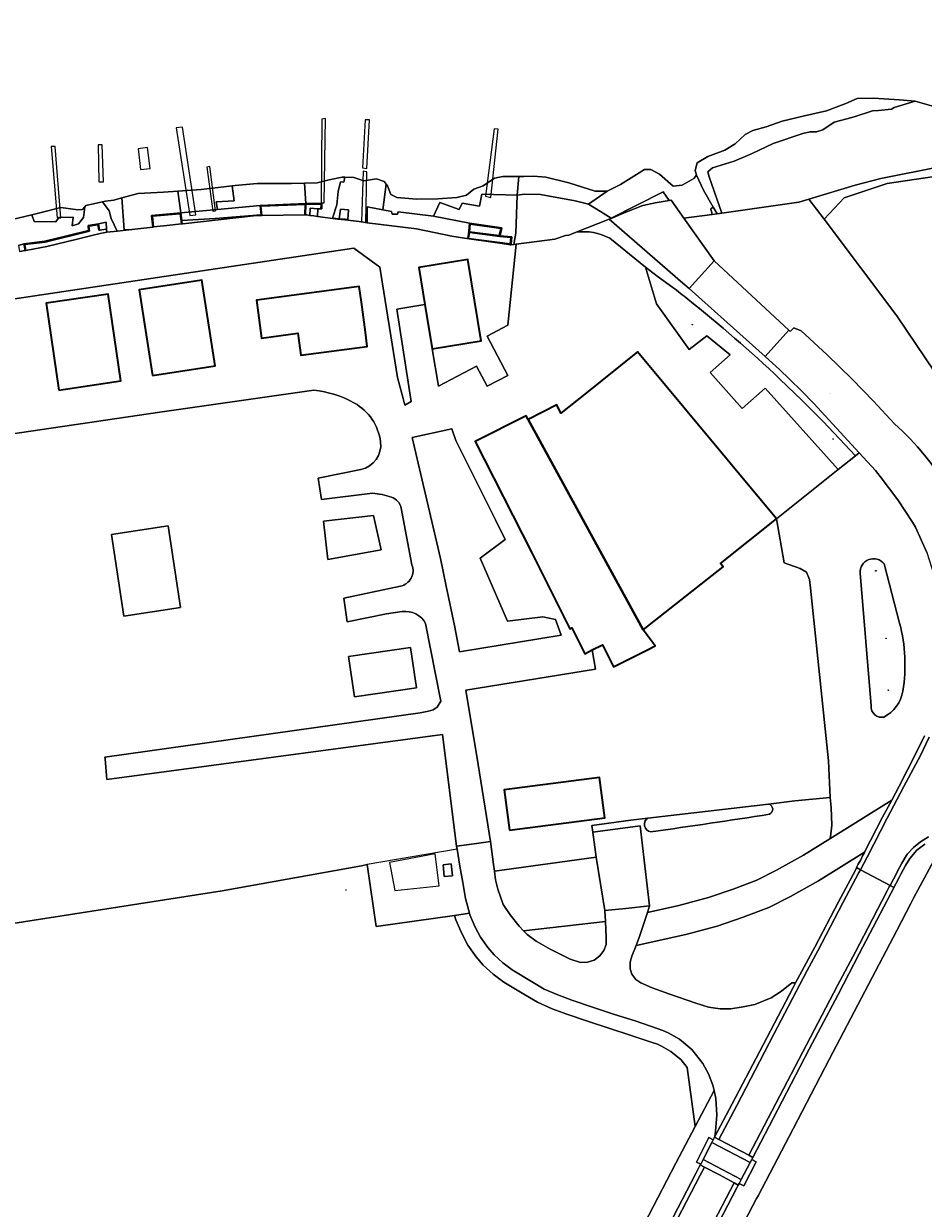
# Model space of a CAD drawing. Header units: metres. Extents: x 200176 to 205485, y 394066 to 399855.
# Tile 60 of 230: x 203756 to 203876, y 395389 to 395548. Entities that reach past the tile are written whole.
import ezdxf
from ezdxf.enums import TextEntityAlignment as Align

# ---------------------------------------------------------------- set-up
doc = ezdxf.new("R2010")
doc.units = ezdxf.units.M
doc.layers.get('0').update_dxf_attribs({"lineweight": 25})
for name, color, linetype, lineweight in [('B-WE-GR-BOOM-S', 90, 'Continuous', 25), ('B-WE-GR-BOUWLAND-GV', 80, 'Continuous', 13), ('B-WE-GR-GRAS-GV', 60, 'Continuous', 13), ('B-WE-GR-GROENVOORZIENING-GV', 80, 'Continuous', 18), ('B-WE-GR-HAAG-G', 90, 'GR-HAAG1', 13), ('B-WE-IE-MEUBILAIR_WEGMEUBILAIR-GV', 7, 'Continuous', 18), ('B-WE-IE-TERREINAFSCHEIDING_KUNSTMATIG_HEKWERK-G', 20, 'IE-TERREINAFSCHEIDING-KUNSTMATIG', 18), ('B-WE-IE-TERREINAFSCHEIDING_KUNSTMATIG_MUUR-G', 90, 'IE-TERREINAFSCHEIDING-KUNSTMATIG-DICHT', 18), ('B-WE-IE-TERREINAFSCHEIDING_KUNSTMATIG_MUUR-GV', 90, 'Continuous', 18), ('B-WE-KL-ET_LS_OV_LICHTMAST-S', 190, 'Continuous', 25), ('B-WE-KW-KUNSTWERK_STEIGER-GV', 170, 'Continuous', 18), ('B-WE-OG-BEBOUWING-GV', 7, 'Continuous', 35), ('B-WE-OG-BEBOUWING-T18', 10, 'Continuous', 18), ('B-WE-OG-BEBOUWING_LAGE TRAFO-GV', 7, 'Continuous', 18), ('B-WE-OG-TERREIN_CULTUURSCHEIDING-GV', 7, 'Continuous', 18), ('B-WE-OG-TERREIN_ERF-GV', 7, 'Continuous', 18), ('B-WE-OG-TOPOGRAFIE-T18', 10, 'Continuous', 18), ('B-WE-OG-WATER-GV', 130, 'Continuous', 18), ('B-WE-OG-WATER_SLOOT-GV', 120, 'Continuous', 18), ('B-WE-OG-WEG-GV', 7, 'Continuous', 18), ('B-WE-RI-GWA_RIOOLPUT-S', 30, 'Continuous', 25), ('B-WE-VH-VERHARDING_ASFALT-GV', 252, 'Continuous', 18), ('B-WE-VH-VERHARDING_BETON-GV', 252, 'Continuous', 18), ('B-WE-VH-VERHARDING_BETONSTRAATSTEEN-GV', 252, 'Continuous', 18), ('B-WE-VH-VERHARDING_GESLOTEN-GV', 252, 'Continuous', 18), ('B-WE-VH-VERHARDING_GRASBETONSTEEN-GV', 70, 'Continuous', 18), ('B-WE-VH-VERHARDING_HALFVERHARDING-GV', 252, 'Continuous', 18), ('B-WE-VH-VERHARDING_OPEN-GV', 252, 'Continuous', 18)]:
    doc.layers.add(name, color=color, linetype=linetype, lineweight=lineweight)
doc.styles.add('NLCS-ISO', font='NLCS-ISO.ttf')
doc.styles.add('NLCS-ISO-M20-T18', font='NLCS-ISO.ttf', dxfattribs={"height": 0.036})
doc.linetypes.add('GR-HAAG1', pattern='A,6,[176,NLCS.shx,S=0.125,R=0,X=0,Y=0],-2', length=8)
doc.linetypes.add('IE-TERREINAFSCHEIDING-KUNSTMATIG', pattern='A,4,[82,NLCS.shx,S=0.75,R=90,X=0,Y=0],4,-2', length=10)
doc.linetypes.add('IE-TERREINAFSCHEIDING-KUNSTMATIG-DICHT', pattern='A,8,-1,[82,NLCS.shx,S=0.75,R=90,X=0,Y=0],-1', length=10)

# ---------------------------------------------------------------- blocks, each defined once
blk = doc.blocks.new('SKL-ET_OV_LICHTMAST-SO')
at = {"color": 0, "linetype": 'ByBlock', "lineweight": 18}
for points in [[(-1.2, 0), (-2, 0)], [(-1.4, 1.4), (-0.9, 0.9)], [(0, 2), (0, 1.2)], [(0.9, 0.9), (1.4, 1.4)], [(2, 0), (1.2, 0)], [(-1.4, -1.4), (-0.9, -0.9)], [(0, -1.2), (0, -2)], [(0.9, -0.9), (1.4, -1.4)]]:
    blk.add_lwpolyline(points, dxfattribs=at)
blk.add_circle((0, 0), 1, dxfattribs=at)
blk = doc.blocks.new('SRI-PUT_INSPECTIEPUT_RIOOLPUT-SO')
at = {"color": 0, "linetype": 'ByBlock', "lineweight": 18}
blk.add_lwpolyline([(-1.1, -1.1), (1.1, -1.1), (1.1, 1.1), (-1.1, 1.1)], close=True, dxfattribs=at)
at = {"color": 0, "linetype": 'ByBlock', "lineweight": 18, "style": 'NLCS-ISO'}
blk.add_text('r', height=1.5, dxfattribs=at).set_placement((0, 0.3), align=Align.MIDDLE_CENTER)
blk = doc.blocks.new('SGR-BOOM_01-SO')
at = {"linetype": 'ByBlock', "lineweight": 18}
h = blk.add_hatch(color=0, dxfattribs=at)
h.dxf.hatch_style = 1
edge = h.paths.add_edge_path()
edge.add_arc((0, 0), 0.25, 0, 360)
at = {"color": 0, "linetype": 'ByBlock', "lineweight": 18}
for radius in [2, 0.25]:
    blk.add_circle((0, 0), radius, dxfattribs=at)

msp = doc.modelspace()

# ---------------------------------------------------------------- linework, layer by layer
at = {"layer": 'B-WE-GR-BOUWLAND-GV', "flags": 128}
for points in [[(204008.883, 395546.507), (203905.438, 395531.198), (203871.636, 395526.195), (203865.852, 395524.309), (203863.167, 395521.43), (203872.936, 395508.486), (203883.099, 395493.377), (203887.009, 395485.944), (203889.167, 395477.836), (203889.756, 395469.38), (203889.808, 395464.336), (203889.904, 395455.026), (203888.465, 395444.986), (203895.982, 395444.957), (203917.512, 395443.737), (203930.45, 395443.559), (203950.204, 395441.605), (203961.907, 395441.693), (203966.618, 395441.513), (203977.24, 395439.921), (203988.911, 395439.355)], [(203813.649, 395428.086), (203803.126, 395426.591), (203801.946, 395434.891), (203801.149, 395434.753), (203782.475, 395431.367), (203744.636, 395425.493), (203736.625, 395424.536), (203735.025, 395424.591), (203734.23, 395424.818), (203734.148, 395424.852), (203730.635, 395426.312), (203727.588, 395426.926), (203723.988, 395427.055), (203720.347, 395426.76), (203718.19, 395426.263), (203681.177, 395417.923), (203674.66, 395420.08), (203663.384, 395498.081), (203661.436, 395497.573)], [(203838.482, 395385.573), (203843.302, 395394.848), (203845.887, 395399.789), (203844.799, 395407.706), (203843.993, 395408.707), (203842.631, 395409.84), (203841.375, 395410.564), (203840.843, 395410.8), (203840.148, 395411.028), (203837.196, 395412.032), (203834.471, 395412.917), (203831.48, 395413.904), (203828.705, 395414.832), (203826.713, 395415.559), (203824.738, 395416.435), (203822.918, 395417.523), (203820.243, 395419.126), (203818.814, 395420.189), (203817.497, 395421.432), (203816.529, 395422.542), (203815.413, 395424.115), (203814.613, 395425.641), (203813.814, 395427.486), (203813.649, 395428.086)]]:
    msp.add_lwpolyline(points, dxfattribs=at)
at = {"layer": 'B-WE-GR-GRAS-GV', "flags": 128}
for points in [[(204003.972, 395547.638), (203986.37, 395544.759), (203961.58, 395540.966), (203936.442, 395537.58), (203916.288, 395534.273), (203901.236, 395531.957), (203878.638, 395528.446), (203870.795, 395526.896), (203867.317, 395525.997), (203861.144, 395524.111), (203863.167, 395521.43), (203865.852, 395524.309), (203871.636, 395526.195), (203905.438, 395531.198), (204008.883, 395546.507)], [(203879.058, 395437.593), (203875.153, 395430.385), (203874.792, 395429.667), (203872.908, 395426.059), (203870.528, 395421.549), (203867.706, 395416.104), (203863.836, 395408.757), (203859.005, 395399.487), (203854.317, 395390.495), (203854.13, 395390.146), (203848.77, 395379.862)]]:
    msp.add_lwpolyline(points, dxfattribs=at)
at = {"layer": 'B-WE-GR-GROENVOORZIENING-GV', "flags": 128}
for points in [[(203834.615, 395521.555), (203833.188, 395522.447), (203831.587, 395523.46), (203829.808, 395523.887), (203825.174, 395524.74), (203823, 395524.768), (203822.053, 395524.665), (203821.875, 395519.572), (203821.782, 395519.07), (203821.594, 395518.05), (203821.877, 395518.086), (203827.076, 395518.741), (203828.522, 395519.22), (203828.959, 395519.303), (203829.926, 395519.682), (203834.359, 395521.418), (203834.627, 395521.534)], [(203818.983, 395434.011), (203819.141, 395432.845), (203819.434, 395431.581), (203820.154, 395429.555), (203821.115, 395428.148), (203822.293, 395426.632), (203822.891, 395426.005), (203833.874, 395427.266), (203833.801, 395428.726), (203832.619, 395435.887)]]:
    msp.add_lwpolyline(points, close=True, dxfattribs=at)
at = {"layer": 'B-WE-GR-HAAG-G', "flags": 128}
for points in [[(203859.251, 395443.429), (203855.722, 395443.018)], [(203855.722, 395443.018), (203839.538, 395441.131)], [(203839.538, 395441.131), (203837.279, 395440.868), (203832.049, 395440.156)]]:
    msp.add_lwpolyline(points, dxfattribs=at)
at = {"layer": 'B-WE-IE-MEUBILAIR_WEGMEUBILAIR-GV', "flags": 128}
msp.add_lwpolyline([(203853.245, 395394.943), (203848.127, 395397.655), (203846.953, 395395.362), (203852.059, 395392.666)], close=True, dxfattribs=at)
at = {"layer": 'B-WE-IE-TERREINAFSCHEIDING_KUNSTMATIG_HEKWERK-G', "flags": 128}
for points in [[(203813.979, 395436.97), (203801.946, 395434.891)], [(203818.449, 395437.974), (203816.279, 395437.703), (203813.912, 395437.381)], [(203813.912, 395437.381), (203813.979, 395436.97)], [(203801.946, 395434.891), (203801.149, 395434.753), (203782.475, 395431.367), (203744.636, 395425.493), (203736.625, 395424.536), (203735.025, 395424.591), (203734.23, 395424.818), (203734.148, 395424.852)], [(203813.649, 395428.086), (203803.126, 395426.591), (203801.946, 395434.891)], [(203815.645, 395428.37), (203813.649, 395428.086)], [(203813.649, 395428.086), (203813.814, 395427.486), (203814.613, 395425.641), (203815.413, 395424.115), (203816.529, 395422.542), (203817.497, 395421.432), (203818.814, 395420.189), (203820.243, 395419.126), (203822.918, 395417.523), (203824.738, 395416.435), (203826.713, 395415.559), (203828.705, 395414.832), (203831.48, 395413.904), (203834.471, 395412.917), (203837.196, 395412.032), (203840.148, 395411.028), (203840.843, 395410.8), (203841.375, 395410.564), (203842.631, 395409.84), (203843.993, 395408.707), (203844.799, 395407.706)], [(203844.799, 395407.706), (203845.887, 395399.789)]]:
    msp.add_lwpolyline(points, dxfattribs=at)
at = {"layer": 'B-WE-IE-TERREINAFSCHEIDING_KUNSTMATIG_MUUR-G'}
for points in [[(203834.431, 395518.869, 0.1620734), (203829.926, 395519.682)], [(203844.889, 395510.717, 0.0030219), (203842.903, 395512.282)], [(203857.25, 395500, 0.0203612), (203844.889, 395510.717)]]:
    msp.add_lwpolyline(points, format="xyb", dxfattribs=at)
at = {"layer": 'B-WE-IE-TERREINAFSCHEIDING_KUNSTMATIG_MUUR-G', "flags": 128}
for points in [[(203839.239, 395515.015), (203834.431, 395518.869)], [(203840.783, 395513.777), (203839.239, 395515.015)], [(203842.903, 395512.282), (203840.783, 395513.777)], [(203867.398, 395489.718), (203863.056, 395494.311), (203860.181, 395497.185), (203857.25, 395500)], [(203832.619, 395435.887), (203832.17, 395439.231)], [(203818.983, 395434.011), (203818.86, 395434.913), (203818.449, 395437.974)], [(203818.983, 395434.011), (203832.619, 395435.887)]]:
    msp.add_lwpolyline(points, dxfattribs=at)
msp.add_lwpolyline([(203804.916, 395435.161), (203805.65, 395431.409), (203811.594, 395432.049), (203811.056, 395436.321)], close=True, dxfattribs=at)
at = {"layer": 'B-WE-IE-TERREINAFSCHEIDING_KUNSTMATIG_MUUR-GV', "flags": 128}
for points in [[(203787.713, 395521.911), (203787.8, 395521.912), (203787.814, 395521.912), (203787.69, 395523.157), (203793.608, 395523.413), (203793.567, 395521.993), (203793.606, 395521.994), (203793.667, 395521.995), (203793.709, 395523.42), (203795.742, 395523.424), (203795.732, 395522.812), (203795.832, 395522.81), (203795.844, 395523.524), (203793.712, 395523.517), (203787.58, 395523.253), (203787.701, 395522.029)], [(203773.309, 395520.381), (203773.143, 395521.817), (203776.872, 395522.162), (203777.038, 395520.799), (203777.095, 395520.806), (203777.138, 395520.811), (203777.085, 395521.24), (203776.96, 395522.27), (203773.031, 395521.907), (203773.208, 395520.369), (203773.249, 395520.374)], [(203756.185, 395517.248), (203756.05, 395518.036), (203758.765, 395518.369), (203764.71, 395519.814), (203764.64, 395520.487), (203765.824, 395520.678), (203765.947, 395519.956), (203766.046, 395519.973), (203765.906, 395520.793), (203764.531, 395520.571), (203764.601, 395519.892), (203761.838, 395519.252), (203758.749, 395518.468), (203755.934, 395518.122), (203756.087, 395517.23)], [(203815.656, 395520.895), (203815.56, 395519.755), (203815.41, 395518.838), (203814.985, 395518.89), (203819.411, 395518.247), (203820.623, 395518.071), (203821.113, 395517.999), (203821.15, 395517.994), (203821.213, 395518.002), (203821.213, 395518.096), (203821.302, 395519.068), (203819.733, 395519.211), (203819.97, 395520.279)], [(203819.722, 395519.112), (203821.193, 395518.977), (203821.114, 395518.109), (203815.509, 395518.825), (203815.643, 395519.643)], [(203815.659, 395519.742), (203815.747, 395520.781), (203819.849, 395520.195), (203819.633, 395519.224)], [(203846.953, 395395.362), (203848.127, 395397.655), (203848.305, 395398.002), (203847.73, 395398.298), (203846.085, 395395.008), (203846.629, 395394.729)], [(203852.059, 395392.666), (203851.78, 395392.129), (203852.414, 395391.81), (203854.086, 395395.058), (203853.469, 395395.373), (203853.245, 395394.943)]]:
    msp.add_lwpolyline(points, close=True, dxfattribs=at)
at = {"layer": 'B-WE-KW-KUNSTWERK_STEIGER-GV', "flags": 128}
for points in [[(203778.946, 395522.008), (203777.161, 395533.772), (203776.314, 395533.685), (203778.171, 395521.906)], [(203796.175, 395523.633), (203796.36, 395534.911), (203795.839, 395534.85), (203795.755, 395523.608)], [(203802.259, 395534.755), (203801.659, 395534.767), (203801.288, 395528.292), (203801.873, 395528.207)], [(203819.493, 395533.517), (203818.937, 395533.557), (203817.801, 395524.492), (203818.501, 395524.327)], [(203760.881, 395521.612), (203760.091, 395531.192), (203759.555, 395531.153), (203760.389, 395521.602)], [(203766.419, 395531.379), (203765.877, 395531.398), (203765.974, 395526.444), (203766.61, 395526.425)], [(203771.538, 395528.1), (203772.843, 395528.22), (203772.48, 395531.052), (203771.224, 395530.857)], [(203781.616, 395522.556), (203780.853, 395528.487), (203780.44, 395528.403), (203781.232, 395522.522)], [(203801.863, 395527.795), (203801.408, 395527.871), (203801.157, 395521.07), (203801.764, 395521)]]:
    msp.add_lwpolyline(points, close=True, dxfattribs=at)
at = {"layer": 'B-WE-OG-BEBOUWING-GV', "flags": 128}
for points in [[(203810.65, 395504.057), (203817.201, 395505.122), (203815.416, 395516.042), (203808.866, 395514.971), (203809.68, 395509.99)], [(203773.162, 395500.486), (203781.566, 395501.788), (203779.79, 395513.244), (203771.387, 395511.941)], [(203801.693, 395506.274), (203801.154, 395510.295), (203800.873, 395512.395), (203787.099, 395510.55), (203787.779, 395505.476), (203792.638, 395506.127), (203793.032, 395503.185), (203801.947, 395504.379)], [(203760.601, 395498.52), (203768.922, 395499.735), (203767.22, 395511.389), (203758.899, 395510.173)], [(203856.797, 395481.253), (203838.162, 395503.631), (203831.081, 395497.971), (203827.905, 395495.432), (203827.336, 395496.535), (203823.514, 395494.589), (203838.918, 395466.376), (203849.646, 395474.839), (203849.302, 395475.268)], [(203839.407, 395463.657), (203840.513, 395464.211), (203838.918, 395466.376), (203823.514, 395494.589), (203823.256, 395495.062), (203816.417, 395491.608), (203823.961, 395476.798), (203829.111, 395466.525), (203829.343, 395466.641), (203831.082, 395463.173), (203832.105, 395463.686), (203833.459, 395464.365), (203834.937, 395461.416)], [(203820.995, 395439.533), (203833.78, 395441.182), (203833.085, 395446.575), (203820.299, 395444.926)]]:
    msp.add_lwpolyline(points, close=True, dxfattribs=at)
at = {"layer": 'B-WE-OG-BEBOUWING_LAGE TRAFO-GV', "flags": 128}
msp.add_lwpolyline([(203812.095, 395434.879), (203812.258, 395433.283), (203813.354, 395433.412), (203813.188, 395435.005)], close=True, dxfattribs=at)
at = {"layer": 'B-WE-OG-TERREIN_CULTUURSCHEIDING-GV'}
for points in [[(203871.223, 395475.201, 0.747981), (203867.999, 395473.954)], [(203873.729, 395458.165, 0.1040988), (203873.294, 395467.262)], [(203871.197, 395454.676, 0.2383561), (203873.729, 395458.165)], [(203869.476, 395456.176, 0.5069633), (203871.197, 395454.676)]]:
    msp.add_lwpolyline(points, format="xyb", dxfattribs=at)
at = {"layer": 'B-WE-OG-TERREIN_CULTUURSCHEIDING-GV', "flags": 128}
for points in [[(203873.294, 395467.262), (203871.223, 395475.201)], [(203867.999, 395473.954), (203869.476, 395456.176)]]:
    msp.add_lwpolyline(points, dxfattribs=at)
at = {"layer": 'B-WE-OG-TERREIN_ERF-GV', "flags": 128}
for points in [[(203801.941, 395520.961), (203800.848, 395521.097), (203799.681, 395521.242), (203798.957, 395521.332), (203797.993, 395521.451), (203795.255, 395521.81), (203794.798, 395521.87), (203794.257, 395521.942), (203793.834, 395521.997), (203793.667, 395521.995), (203793.606, 395521.994), (203793.567, 395521.993), (203787.814, 395521.912), (203787.8, 395521.912), (203787.713, 395521.911), (203787.101, 395521.902), (203777.23, 395520.821), (203777.138, 395520.811), (203777.095, 395520.806), (203777.038, 395520.799), (203775.076, 395520.579), (203773.309, 395520.381), (203773.249, 395520.374), (203773.208, 395520.369), (203769.999, 395520.009), (203768.433, 395519.833), (203767.043, 395519.677), (203766.813, 395519.651), (203766.149, 395519.491), (203765.035, 395519.222), (203763.052, 395518.743), (203758.977, 395517.76), (203756.185, 395517.248), (203756.087, 395517.23), (203755.345, 395517.094)], [(203845.064, 395512.145), (203844.225, 395512.872), (203834.359, 395521.418), (203829.926, 395519.682)], [(203741.796, 395508.824), (203800.122, 395517.525), (203803.637, 395514.974), (203805.982, 395500.221), (203806.75, 395497.397), (203806.959, 395496.502), (203807.815, 395496.988), (203805.924, 395509.376), (203809.68, 395509.99), (203808.866, 395514.971), (203815.416, 395516.042), (203817.201, 395505.122), (203810.65, 395504.057), (203811.468, 395499.053), (203816.583, 395501.735), (203818.003, 395499.027), (203820.764, 395500.474), (203817.996, 395505.753), (203820.798, 395507.222), (203821.877, 395518.086), (203821.594, 395518.05), (203821.213, 395518.002), (203821.15, 395517.994), (203821.113, 395517.999), (203820.623, 395518.071), (203819.411, 395518.247), (203814.985, 395518.89), (203813.281, 395519.138), (203808.539, 395520.143), (203801.941, 395520.961)], [(203829.926, 395519.682), (203828.959, 395519.303), (203828.522, 395519.22), (203827.076, 395518.741), (203821.877, 395518.086), (203820.798, 395507.222), (203817.996, 395505.753), (203820.764, 395500.474), (203818.003, 395499.027), (203816.583, 395501.735), (203811.468, 395499.053), (203810.65, 395504.057), (203809.68, 395509.99), (203805.924, 395509.376), (203807.815, 395496.988), (203806.959, 395496.502), (203806.75, 395497.397), (203805.982, 395500.221), (203803.637, 395514.974), (203800.122, 395517.525), (203741.796, 395508.824)], [(203809.757, 395467.21), (203811.805, 395456.82), (203811.305, 395455.983), (203810.756, 395455.66), (203810.136, 395455.457), (203809.039, 395455.252), (203766.777, 395449.292), (203766.796, 395449.082), (203766.994, 395446.856), (203767.044, 395446.284), (203807.373, 395451.705), (203812.034, 395452.332), (203813.912, 395437.381), (203816.279, 395437.703), (203818.449, 395437.974), (203816.785, 395448.323), (203815.167, 395458.266), (203832.528, 395461.091), (203832.105, 395463.686), (203831.082, 395463.173), (203829.343, 395466.641), (203829.111, 395466.525), (203823.961, 395476.798), (203816.417, 395491.608), (203823.256, 395495.062), (203823.514, 395494.589), (203827.336, 395496.535), (203827.905, 395495.432), (203831.081, 395497.971), (203838.162, 395503.631), (203856.797, 395481.253), (203861.483, 395484.995), (203865.054, 395487.847), (203855.281, 395498.792), (203852.196, 395496.037), (203847.898, 395500.851), (203850.598, 395503.261), (203847.444, 395505.791), (203845.093, 395503.951), (203840.721, 395510.078), (203839.239, 395515.015), (203834.431, 395518.869)], [(203834.431, 395518.869), (203839.239, 395515.015), (203840.783, 395513.777), (203842.903, 395512.282)], [(203842.903, 395512.282), (203840.783, 395513.777), (203839.239, 395515.015), (203840.721, 395510.078), (203845.093, 395503.951), (203847.444, 395505.791), (203850.598, 395503.261), (203847.898, 395500.851), (203852.196, 395496.037), (203855.281, 395498.792), (203865.054, 395487.847), (203867.398, 395489.718), (203863.056, 395494.311), (203860.181, 395497.185), (203857.25, 395500)], [(203857.25, 395500), (203860.181, 395497.185), (203863.056, 395494.311), (203867.398, 395489.718), (203867.859, 395490.121), (203861.785, 395496.697), (203860.192, 395498.371), (203858.552, 395500), (203857.174, 395501.297), (203855.271, 395502.997), (203845.064, 395512.145)], [(203672.26, 395484.087), (203670.485, 395483.702), (203670.892, 395480.538), (203702.789, 395485.073), (203722.95, 395488.222), (203723.229, 395486.415), (203718.117, 395485.657), (203720.442, 395473.164), (203725.152, 395473.971), (203728.08, 395474.282), (203724.974, 395488.318), (203774.152, 395495.549), (203794.765, 395498.509)], [(203794.765, 395498.509), (203774.152, 395495.549), (203724.974, 395488.318)], [(203802.633, 395484.688), (203795.801, 395483.829), (203795.346, 395486.684), (203801.083, 395487.876)], [(203801.083, 395487.876), (203795.346, 395486.684), (203795.801, 395483.829), (203802.633, 395484.688)], [(203807.926, 395475.102), (203806.491, 395482.668)], [(203806.491, 395482.668), (203807.926, 395475.102)], [(203806.622, 395468.81), (203804.541, 395468.504), (203799.243, 395467.424), (203798.788, 395470.625), (203806.38, 395472.223)], [(203806.38, 395472.223), (203798.788, 395470.625), (203799.243, 395467.424), (203804.541, 395468.504), (203806.622, 395468.81)], [(203744.636, 395425.493), (203782.475, 395431.367), (203801.149, 395434.753), (203801.946, 395434.891), (203803.126, 395426.591), (203813.649, 395428.086), (203815.645, 395428.37), (203815.094, 395430.362), (203814.745, 395432.505), (203814.347, 395434.7), (203813.979, 395436.97), (203813.912, 395437.381), (203812.034, 395452.332), (203807.373, 395451.705), (203767.044, 395446.284), (203766.994, 395446.856), (203766.796, 395449.082), (203766.777, 395449.292), (203809.039, 395455.252), (203810.136, 395455.457), (203810.756, 395455.66), (203811.305, 395455.983), (203811.805, 395456.82), (203809.757, 395467.21)]]:
    msp.add_lwpolyline(points, dxfattribs=at)
at = {"layer": 'B-WE-OG-TERREIN_ERF-GV'}
for points in [[(203829.926, 395519.682, -0.1620734), (203834.431, 395518.869)], [(203834.431, 395518.869, 0.1620734), (203829.926, 395519.682)], [(203842.903, 395512.282, -0.0030219), (203844.889, 395510.717)], [(203844.889, 395510.717, 0.0030219), (203842.903, 395512.282)], [(203844.889, 395510.717, -0.0203612), (203857.25, 395500)], [(203857.25, 395500, 0.0203612), (203844.889, 395510.717)], [(203800.218, 395496.774, 0.1014677), (203794.765, 395498.509)], [(203794.765, 395498.509, -0.1014677), (203800.218, 395496.774)], [(203803.722, 395491.565, 0.2385694), (203800.218, 395496.774)], [(203800.218, 395496.774, -0.2385694), (203803.722, 395491.565)], [(203801.083, 395487.876, 0.3906402), (203803.722, 395491.565)], [(203803.722, 395491.565, -0.3906402), (203801.083, 395487.876)], [(203805.18, 395484.166, 0.0596663), (203802.633, 395484.688)], [(203802.633, 395484.688, -0.0596663), (203805.18, 395484.166)], [(203806.491, 395482.668, 0.272388), (203805.18, 395484.166)], [(203805.18, 395484.166, -0.272388), (203806.491, 395482.668)], [(203806.38, 395472.223, 0.465357), (203807.926, 395475.102)], [(203807.926, 395475.102, -0.465357), (203806.38, 395472.223)], [(203809.757, 395467.21, 0.3190611), (203806.622, 395468.81)], [(203806.622, 395468.81, -0.3190611), (203809.757, 395467.21)]]:
    msp.add_lwpolyline(points, format="xyb", dxfattribs=at)
at = {"layer": 'B-WE-OG-TERREIN_ERF-GV', "flags": 128}
for points in [[(203773.162, 395500.486), (203771.387, 395511.941), (203779.79, 395513.244), (203781.566, 395501.788)], [(203801.154, 395510.295), (203801.693, 395506.274), (203801.947, 395504.379), (203793.032, 395503.185), (203792.638, 395506.127), (203787.779, 395505.476), (203787.099, 395510.55), (203800.873, 395512.395)], [(203760.601, 395498.52), (203758.899, 395510.173), (203767.22, 395511.389), (203768.922, 395499.735)], [(203819.138, 395481.104), (203813.831, 395491.746), (203813.294, 395493.302), (203807.97, 395492.164), (203811.757, 395475.923), (203812.522, 395472.212), (203813.639, 395466.935), (203814.282, 395463.418), (203827.943, 395465.641), (203827.187, 395467.736), (203825.466, 395468.099), (203820.737, 395467.535), (203817.093, 395475.964), (203820.44, 395478.493)], [(203819.138, 395481.104), (203820.44, 395478.493), (203817.093, 395475.964), (203820.737, 395467.535), (203825.466, 395468.099), (203827.187, 395467.736), (203827.943, 395465.641), (203814.282, 395463.418), (203813.639, 395466.935), (203812.522, 395472.212), (203811.757, 395475.923), (203807.97, 395492.164), (203813.294, 395493.302), (203813.831, 395491.746)], [(203796.671, 395475.783), (203803.814, 395477.119), (203802.794, 395481.722), (203796.064, 395480.926)], [(203796.671, 395475.783), (203796.064, 395480.926), (203802.794, 395481.722), (203803.814, 395477.119)], [(203767.665, 395479.153), (203769.336, 395468.211), (203776.924, 395469.37), (203775.252, 395480.312)], [(203767.665, 395479.153), (203775.252, 395480.312), (203776.924, 395469.37), (203769.336, 395468.211)], [(203832.105, 395463.686), (203832.528, 395461.091), (203815.167, 395458.266), (203816.785, 395448.323), (203818.449, 395437.974), (203818.86, 395434.913), (203818.983, 395434.011), (203832.619, 395435.887), (203832.17, 395439.231), (203832.049, 395440.156), (203837.279, 395440.868), (203839.538, 395441.131), (203855.722, 395443.018), (203859.251, 395443.429), (203863.997, 395443.884), (203863.771, 395448.814), (203861.343, 395471.975), (203861.206, 395473.123), (203860.79, 395474.108), (203859.967, 395474.605), (203857.811, 395475.37), (203856.797, 395481.253), (203849.302, 395475.268), (203849.646, 395474.839), (203838.918, 395466.376), (203840.513, 395464.211), (203839.407, 395463.657), (203834.937, 395461.416), (203833.459, 395464.365)], [(203808.545, 395458.607), (203807.741, 395464.018), (203799.444, 395462.784), (203800.249, 395457.373)], [(203808.545, 395458.607), (203800.249, 395457.373), (203799.444, 395462.784), (203807.741, 395464.018)], [(203820.995, 395439.533), (203820.299, 395444.926), (203833.085, 395446.575), (203833.78, 395441.182)], [(203812.095, 395434.879), (203813.188, 395435.005), (203813.354, 395433.412), (203812.258, 395433.283)]]:
    msp.add_lwpolyline(points, close=True, dxfattribs=at)
at = {"layer": 'B-WE-OG-WATER-GV', "flags": 128}
msp.add_lwpolyline([(203752.409, 395520.934), (203756.986, 395522.02), (203758.072, 395522.277), (203760.864, 395522.975), (203763.134, 395522.673), (203763.768, 395522.712), (203764.081, 395523.079), (203764.221, 395523.243), (203766.439, 395523.754), (203766.881, 395523.856), (203767.986, 395523.967), (203769.034, 395524.283), (203771.249, 395524.88), (203774.616, 395525.061), (203776.542, 395525.191), (203779.668, 395525.402), (203783.829, 395525.904), (203784.251, 395525.955), (203787.181, 395526.226), (203791.793, 395526.233), (203793.528, 395526.274), (203795.225, 395526.314), (203796.845, 395526.717), (203798.596, 395527.063), (203798.949, 395527.055), (203800.126, 395527.029), (203801.477, 395526.548), (203803.184, 395526.818), (203804.197, 395526.493), (203804.477, 395526.111), (203804.64, 395525.889), (203805.079, 395524.716), (203805.885, 395524.349), (203808.571, 395524.13), (203811.39, 395524.14), (203813.96, 395524.316), (203815.252, 395524.644), (203816.22, 395525.467), (203817.48, 395525.916), (203818.996, 395526.909), (203820.102, 395527.162), (203822.236, 395527.145), (203822.943, 395527.139), (203824.233, 395527.183), (203825.86, 395527.072), (203828.946, 395526.315), (203832.5, 395525.204), (203834.117, 395525.18), (203835.894, 395526.062), (203839.08, 395528.101), (203839.932, 395528.094), (203841.107, 395527.451), (203842.962, 395525.841), (203844.133, 395525.995), (203845.714, 395526.889), (203846.089, 395527.323), (203845.908, 395527.958), (203846.146, 395528.962), (203847.606, 395529.824), (203849.864, 395530.691), (203851.258, 395531.51), (203852.602, 395532.767), (203853.601, 395533.327), (203855.407, 395533.804), (203857.555, 395534.552), (203860.555, 395535.292), (203863.478, 395535.935), (203866.076, 395536.931), (203867.611, 395537.607), (203869.753, 395537.644), (203873.292, 395537.419), (203875.388, 395537.238), (203878.179, 395536.428)], dxfattribs=at)
at = {"layer": 'B-WE-OG-WATER_SLOOT-GV', "flags": 128}
msp.add_lwpolyline([(203855.722, 395443.018), (203839.538, 395441.131)], dxfattribs=at)
at = {"layer": 'B-WE-OG-WATER_SLOOT-GV'}
for points in [[(203839.939, 395439.29, 0.0049141), (203855.845, 395441.655)], [(203855.845, 395441.655, 0.7285), (203855.722, 395443.018)], [(203839.538, 395441.131, 0.6798065), (203839.939, 395439.29)]]:
    msp.add_lwpolyline(points, format="xyb", dxfattribs=at)
at = {"layer": 'B-WE-OG-WEG-GV', "flags": 128}
for points in [[(203883.099, 395493.377), (203872.936, 395508.486), (203863.167, 395521.43), (203861.144, 395524.111), (203859.771, 395523.691), (203849.481, 395522.255)], [(203849.481, 395522.255), (203848.842, 395522.166), (203848.176, 395522.073), (203844.377, 395521.543), (203848.423, 395515.842), (203858.45, 395506.558), (203858.643, 395506.373), (203859.113, 395506.866), (203860.084, 395506.446), (203863.547, 395503.275), (203866.913, 395500), (203869.796, 395497.027), (203872.599, 395493.98)], [(203839.538, 395441.131), (203837.279, 395440.868), (203832.049, 395440.156), (203832.17, 395439.231), (203838.511, 395440.089), (203839.77, 395429.362), (203839.486, 395428.486), (203843.712, 395429.393), (203847.658, 395430.473), (203850.976, 395431.604), (203854.146, 395432.812), (203856.773, 395434.131), (203860.397, 395436.172), (203863.93, 395438.37), (203864.01, 395438.622), (203864.214, 395440.168), (203864.095, 395442.548), (203863.997, 395443.884), (203859.251, 395443.429), (203855.722, 395443.018)], [(203800.907, 395296.626), (203807.133, 395304.164), (203810.877, 395308.162), (203810.886, 395308.175), (203814.934, 395315.167), (203819.842, 395324.554), (203824.824, 395334.035), (203824.966, 395334.306), (203829.827, 395343.569), (203834.466, 395352.435), (203839.468, 395361.95), (203844.075, 395370.838), (203848.77, 395379.862), (203854.13, 395390.146), (203854.317, 395390.495), (203859.005, 395399.487), (203863.836, 395408.757), (203867.706, 395416.104), (203870.528, 395421.549), (203872.908, 395426.059), (203874.792, 395429.667), (203875.153, 395430.385), (203879.058, 395437.593)], [(203876.667, 395437.627), (203875.582, 395436.826), (203874.641, 395435.713), (203874.065, 395434.779), (203873.432, 395433.603), (203873.244, 395433.157), (203872.798, 395432.337), (203872.532, 395431.845), (203872.493, 395431.773), (203872.122, 395431.034), (203870.252, 395427.453), (203867.87, 395422.939), (203865.047, 395417.493), (203861.179, 395410.149), (203856.346, 395400.876), (203853.602, 395395.639), (203853.469, 395395.373)], [(203841.143, 395384.187), (203845.962, 395393.461), (203846.58, 395394.642), (203846.629, 395394.729), (203846.085, 395395.008), (203847.73, 395398.298), (203848.305, 395398.002), (203848.501, 395398.355), (203848.521, 395398.439), (203848.627, 395399.156), (203848.78, 395401.325), (203848.65, 395403.521), (203848.419, 395404.626), (203845.887, 395399.789), (203843.302, 395394.848), (203838.482, 395385.573)], [(203853.469, 395395.373), (203854.086, 395395.058), (203852.414, 395391.81), (203851.78, 395392.129), (203851.673, 395391.912), (203851.478, 395391.548), (203846.11, 395381.249), (203841.413, 395372.221), (203836.809, 395363.338), (203831.809, 395353.828), (203827.17, 395344.961), (203822.3, 395335.676), (203813.445, 395318.72)]]:
    msp.add_lwpolyline(points, dxfattribs=at)
at = {"layer": 'B-WE-OG-WEG-GV'}
for points in [[(203872.599, 395493.98, -0.1602037), (203884.024, 395474.3)], [(203855.845, 395441.655, -0.0049141), (203839.939, 395439.29)], [(203855.722, 395443.018, -0.7285), (203855.845, 395441.655)], [(203839.939, 395439.29, -0.6798065), (203839.538, 395441.131)]]:
    msp.add_lwpolyline(points, format="xyb", dxfattribs=at)
at = {"layer": 'B-WE-OG-WEG-GV', "flags": 128}
for points in [[(203868.589, 395436.558), (203862.436, 395432.729), (203858.652, 395430.599), (203855.76, 395429.146), (203852.334, 395427.84), (203848.832, 395426.647), (203844.66, 395425.505), (203837.981, 395424.072), (203837.417, 395422.618), (203837.179, 395421.804), (203837.166, 395420.904), (203837.398, 395420.206), (203837.933, 395419.482), (203838.6, 395419.036), (203840.14, 395418.394), (203842.38, 395417.584), (203845.967, 395416.325), (203847.658, 395415.804), (203849.227, 395415.568), (203850.652, 395415.569), (203852.311, 395415.805), (203853.908, 395416.155), (203856.085, 395417.049), (203857.469, 395417.916), (203858.826, 395419.044), (203859.346, 395419.023), (203861.933, 395423.823), (203865.109, 395429.903), (203867.359, 395434.157), (203867.5, 395434.478), (203867.511, 395434.5), (203867.748, 395434.961), (203868.087, 395435.556), (203868.334, 395436.083), (203868.579, 395436.539)], [(203813.649, 395428.086), (203813.814, 395427.486), (203814.613, 395425.641), (203815.413, 395424.115), (203816.529, 395422.542), (203817.497, 395421.432), (203818.814, 395420.189), (203820.243, 395419.126), (203822.918, 395417.523), (203824.738, 395416.435), (203826.713, 395415.559), (203828.705, 395414.832), (203831.48, 395413.904), (203834.471, 395412.917), (203837.196, 395412.032), (203840.148, 395411.028), (203840.843, 395410.8), (203841.375, 395410.564), (203842.631, 395409.84), (203843.993, 395408.707), (203844.799, 395407.706), (203845.887, 395399.789), (203848.419, 395404.626), (203848.271, 395405.333), (203847.678, 395406.855), (203846.933, 395408.245), (203845.425, 395410.117), (203843.778, 395411.487), (203842.283, 395412.349), (203841.562, 395412.669), (203840.782, 395412.925), (203837.827, 395413.93), (203835.093, 395414.818), (203832.11, 395415.802), (203829.365, 395416.72), (203827.462, 395417.415), (203825.66, 395418.214), (203823.946, 395419.239), (203821.357, 395420.79), (203820.102, 395421.724), (203818.94, 395422.82), (203818.102, 395423.781), (203817.122, 395425.162), (203816.419, 395426.504), (203815.705, 395428.153), (203815.645, 395428.37)]]:
    msp.add_lwpolyline(points, close=True, dxfattribs=at)
at = {"layer": 'B-WE-VH-VERHARDING_ASFALT-GV', "flags": 128}
for points in [[(203848.423, 395515.842), (203844.377, 395521.543), (203842.652, 395523.974), (203842.409, 395523.931), (203840.529, 395523.601), (203838.887, 395523.248), (203836.606, 395522.388), (203834.627, 395521.534), (203834.359, 395521.418), (203844.225, 395512.872), (203845.064, 395512.145)], [(203855.271, 395502.997), (203858.45, 395506.558), (203848.423, 395515.842), (203845.064, 395512.145)], [(203868.052, 395434.214), (203867.823, 395433.822), (203865.68, 395429.771), (203862.33, 395423.324), (203860.916, 395420.69), (203856.451, 395412.162), (203851.454, 395402.616), (203849.075, 395398.05), (203851.097, 395396.973), (203853.072, 395395.921), (203864.968, 395418.707), (203867.356, 395423.192), (203869.652, 395427.588), (203871.605, 395431.358), (203871.912, 395431.902), (203872.023, 395432.114)], [(203851.135, 395392.214), (203849.165, 395393.283), (203847.141, 395394.339), (203846.579, 395393.261), (203841.682, 395383.88), (203836.835, 395374.585), (203831.964, 395365.226), (203827.161, 395356.053), (203822.513, 395347.144), (203817.761, 395337.972), (203818.094, 395337.798), (203821.413, 395336.139), (203821.761, 395335.957)]]:
    msp.add_lwpolyline(points, close=True, dxfattribs=at)
for points in [[(203872.599, 395493.98), (203869.796, 395497.027), (203866.913, 395500), (203863.547, 395503.275), (203860.084, 395506.446), (203859.113, 395506.866), (203858.643, 395506.373), (203858.45, 395506.558), (203855.271, 395502.997), (203857.174, 395501.297), (203858.552, 395500), (203860.192, 395498.371), (203861.785, 395496.697), (203867.859, 395490.121)], [(203867.859, 395490.121), (203870.054, 395487.713), (203870.677, 395486.908), (203873.068, 395483.819), (203874.997, 395480.824), (203875.427, 395480.157), (203876.918, 395476.756), (203878.197, 395472.828), (203880.933, 395473.474), (203884.024, 395474.3)], [(203877.256, 395451.982), (203876.079, 395449.512), (203873.863, 395445.351), (203871.633, 395441.105), (203868.929, 395435.892), (203868.052, 395434.214), (203872.023, 395432.114), (203872.91, 395433.781), (203872.967, 395433.905), (203873.586, 395435.072), (203874.294, 395436.285), (203875.131, 395437.188), (203876.074, 395437.971), (203877.182, 395438.623)]]:
    msp.add_lwpolyline(points, dxfattribs=at)
at = {"layer": 'B-WE-VH-VERHARDING_ASFALT-GV'}
msp.add_lwpolyline([(203884.024, 395474.3, 0.1602037), (203872.599, 395493.98)], format="xyb", dxfattribs=at)
at = {"layer": 'B-WE-VH-VERHARDING_BETON-GV', "flags": 128}
for points in [[(203876.638, 395452.16), (203875.472, 395449.811), (203873.238, 395445.424), (203872.232, 395443.537), (203871.011, 395441.245), (203868.589, 395436.558), (203868.579, 395436.539), (203868.334, 395436.083), (203868.087, 395435.556), (203867.748, 395434.961), (203867.511, 395434.5), (203868.052, 395434.214), (203868.929, 395435.892), (203871.633, 395441.105), (203873.863, 395445.351), (203876.079, 395449.512), (203877.256, 395451.982)], [(203877.182, 395438.623), (203876.074, 395437.971), (203875.131, 395437.188), (203874.294, 395436.285), (203873.586, 395435.072), (203872.967, 395433.905), (203872.91, 395433.781), (203872.023, 395432.114), (203872.532, 395431.845), (203872.798, 395432.337), (203873.244, 395433.157), (203873.432, 395433.603), (203874.065, 395434.779), (203874.641, 395435.713), (203875.582, 395436.826), (203876.667, 395437.627)]]:
    msp.add_lwpolyline(points, dxfattribs=at)
for points in [[(203868.052, 395434.214), (203867.511, 395434.5), (203867.5, 395434.478), (203867.359, 395434.157), (203865.109, 395429.903), (203861.933, 395423.823), (203859.346, 395419.023), (203859.018, 395418.414), (203854.986, 395410.754), (203850.866, 395402.827), (203848.501, 395398.355), (203849.075, 395398.05), (203851.454, 395402.616), (203856.451, 395412.162), (203860.916, 395420.69), (203862.33, 395423.324), (203865.68, 395429.771), (203867.823, 395433.822)], [(203853.072, 395395.921), (203853.602, 395395.639), (203856.346, 395400.876), (203861.179, 395410.149), (203865.047, 395417.493), (203867.87, 395422.939), (203870.252, 395427.453), (203872.122, 395431.034), (203872.493, 395431.773), (203872.532, 395431.845), (203872.023, 395432.114), (203871.912, 395431.902), (203871.605, 395431.358), (203869.652, 395427.588), (203867.356, 395423.192), (203864.968, 395418.707)], [(203846.953, 395395.362), (203852.059, 395392.666), (203853.245, 395394.943), (203848.127, 395397.655)], [(203847.141, 395394.339), (203846.58, 395394.642), (203845.962, 395393.461), (203841.143, 395384.187), (203836.359, 395375.019), (203831.493, 395365.668), (203826.575, 395356.28), (203822.06, 395347.59), (203817.775, 395339.423), (203817.207, 395338.261), (203817.761, 395337.972), (203822.513, 395347.144), (203827.161, 395356.053), (203831.964, 395365.226), (203836.835, 395374.585), (203841.682, 395383.88), (203846.579, 395393.261)], [(203851.673, 395391.912), (203851.135, 395392.214), (203821.761, 395335.957), (203822.3, 395335.676), (203827.17, 395344.961), (203831.809, 395353.828), (203836.809, 395363.338), (203841.413, 395372.221), (203846.11, 395381.249), (203851.478, 395391.548)]]:
    msp.add_lwpolyline(points, close=True, dxfattribs=at)
at = {"layer": 'B-WE-VH-VERHARDING_BETONSTRAATSTEEN-GV', "flags": 128}
for points in [[(203838.511, 395440.089), (203832.17, 395439.231), (203832.619, 395435.887), (203833.801, 395428.726), (203836.592, 395429.003), (203839.77, 395429.362)], [(203837.981, 395424.072), (203838.439, 395425.252), (203839.486, 395428.486), (203839.77, 395429.362), (203836.592, 395429.003), (203833.801, 395428.726), (203833.874, 395427.266), (203833.98, 395425.155), (203833.947, 395424.192), (203833.651, 395423.384), (203833.098, 395422.643), (203832.339, 395422.076), (203831.457, 395421.804), (203830.508, 395421.766), (203829.114, 395422.207), (203826.439, 395423.58), (203824.566, 395424.652), (203823.365, 395425.507), (203822.891, 395426.005), (203822.293, 395426.632), (203821.115, 395428.148), (203820.154, 395429.555), (203819.434, 395431.581), (203819.141, 395432.845), (203818.983, 395434.011), (203818.86, 395434.913), (203818.449, 395437.974), (203816.279, 395437.703), (203813.912, 395437.381), (203813.979, 395436.97), (203814.347, 395434.7), (203814.745, 395432.505), (203815.094, 395430.362), (203815.645, 395428.37), (203815.705, 395428.153), (203816.419, 395426.504), (203817.122, 395425.162), (203818.102, 395423.781), (203818.94, 395422.82), (203820.102, 395421.724), (203821.357, 395420.79), (203823.946, 395419.239), (203825.66, 395418.214), (203827.462, 395417.415), (203829.365, 395416.72), (203832.11, 395415.802), (203835.093, 395414.818), (203837.827, 395413.93), (203840.782, 395412.925), (203841.562, 395412.669), (203842.283, 395412.349), (203843.778, 395411.487), (203845.425, 395410.117), (203846.933, 395408.245), (203847.678, 395406.855), (203848.271, 395405.333), (203848.419, 395404.626), (203848.65, 395403.521), (203848.78, 395401.325), (203848.627, 395399.156), (203848.521, 395398.439), (203848.501, 395398.355), (203850.866, 395402.827), (203854.986, 395410.754), (203859.018, 395418.414), (203859.346, 395419.023), (203858.826, 395419.044), (203857.469, 395417.916), (203856.085, 395417.049), (203853.908, 395416.155), (203852.311, 395415.805), (203850.652, 395415.569), (203849.227, 395415.568), (203847.658, 395415.804), (203845.967, 395416.325), (203842.38, 395417.584), (203840.14, 395418.394), (203838.6, 395419.036), (203837.933, 395419.482), (203837.398, 395420.206), (203837.166, 395420.904), (203837.179, 395421.804), (203837.417, 395422.618)], [(203848.127, 395397.655), (203853.245, 395394.943), (203853.469, 395395.373), (203853.602, 395395.639), (203853.072, 395395.921), (203851.097, 395396.973), (203849.075, 395398.05), (203848.501, 395398.355), (203848.305, 395398.002)], [(203849.165, 395393.283), (203851.135, 395392.214), (203851.673, 395391.912), (203851.78, 395392.129), (203852.059, 395392.666), (203846.953, 395395.362), (203846.629, 395394.729), (203846.58, 395394.642), (203847.141, 395394.339)]]:
    msp.add_lwpolyline(points, close=True, dxfattribs=at)
at = {"layer": 'B-WE-VH-VERHARDING_GESLOTEN-GV', "flags": 128}
for points in [[(203842.409, 395523.931), (203842.652, 395523.974), (203844.377, 395521.543), (203848.176, 395522.073), (203848.01, 395522.795), (203848.314, 395523.033), (203847.028, 395525.305), (203846.089, 395527.323), (203845.714, 395526.889), (203844.133, 395525.995), (203842.962, 395525.841), (203841.107, 395527.451), (203839.932, 395528.094), (203839.08, 395528.101), (203835.894, 395526.062), (203834.117, 395525.18), (203831.587, 395523.46), (203833.188, 395522.447), (203834.615, 395521.555), (203841.578, 395525.085)], [(203793.528, 395526.274), (203791.793, 395526.233), (203787.181, 395526.226), (203784.251, 395525.955), (203783.829, 395525.904), (203784.092, 395523.897), (203781.689, 395523.775), (203781.883, 395522.726), (203787.58, 395523.253), (203793.712, 395523.517)], [(203798.975, 395521.426), (203798.957, 395521.332), (203799.681, 395521.242), (203800.848, 395521.097), (203801.941, 395520.961), (203801.94, 395523.103), (203804.023, 395522.687), (203804.477, 395526.111), (203804.197, 395526.493), (203803.184, 395526.818), (203801.477, 395526.548), (203800.126, 395527.029), (203798.949, 395527.055), (203798.789, 395526.388), (203798.343, 395526.424), (203798.051, 395525.156), (203797.873, 395523.353), (203797.299, 395521.549), (203798.173, 395521.466), (203798.338, 395522.766), (203799.416, 395522.678), (203799.319, 395521.397)], [(203769.999, 395520.009), (203769.373, 395519.989), (203769.034, 395524.283), (203767.986, 395523.967), (203766.881, 395523.856), (203766.439, 395523.754), (203767.335, 395522.538), (203767.62, 395521.532), (203768.433, 395519.833)], [(203769.034, 395524.283), (203769.373, 395519.989), (203769.999, 395520.009), (203773.208, 395520.369), (203773.031, 395521.907), (203776.96, 395522.27), (203776.542, 395525.191), (203774.616, 395525.061), (203771.249, 395524.88)], [(203815.656, 395520.895), (203819.97, 395520.279), (203819.733, 395519.211), (203821.302, 395519.068), (203821.213, 395518.096), (203821.213, 395518.002), (203821.594, 395518.05), (203821.782, 395519.07), (203821.875, 395519.572), (203822.053, 395524.665), (203817.318, 395524.793), (203816.979, 395523.166), (203814.657, 395523.565), (203814.28, 395522.71), (203811.68, 395523.676), (203810.818, 395521.847)], [(203834.615, 395521.555), (203834.627, 395521.534), (203836.606, 395522.388), (203838.887, 395523.248), (203840.529, 395523.601), (203842.409, 395523.931), (203841.578, 395525.085)], [(203787.701, 395522.029), (203787.58, 395523.253), (203781.883, 395522.726), (203776.96, 395522.27), (203777.085, 395521.24), (203781.553, 395521.509)], [(203793.567, 395521.993), (203793.608, 395523.413), (203787.69, 395523.157), (203787.814, 395521.912)], [(203794.257, 395521.942), (203794.309, 395522.923), (203795.325, 395522.837), (203795.732, 395522.812), (203795.742, 395523.424), (203793.709, 395523.42), (203793.667, 395521.995), (203793.834, 395521.997)], [(203795.325, 395522.837), (203794.309, 395522.923), (203794.257, 395521.942), (203794.798, 395521.87), (203795.255, 395521.81)], [(203798.173, 395521.466), (203798.975, 395521.426), (203799.319, 395521.397), (203799.416, 395522.678), (203798.338, 395522.766)], [(203815.656, 395520.895), (203810.818, 395521.847), (203806.096, 395522.407), (203805.974, 395522.092), (203805.3, 395522.12), (203805.172, 395522.458), (203804.023, 395522.687), (203801.94, 395523.103), (203801.941, 395520.961), (203808.539, 395520.143), (203813.281, 395519.138), (203814.985, 395518.89), (203815.41, 395518.838), (203815.56, 395519.755)], [(203848.176, 395522.073), (203848.842, 395522.166), (203848.521, 395522.668), (203848.314, 395523.033), (203848.01, 395522.795)], [(203777.038, 395520.799), (203776.872, 395522.162), (203773.143, 395521.817), (203773.309, 395520.381), (203775.076, 395520.579)], [(203777.138, 395520.811), (203777.23, 395520.821), (203787.101, 395521.902), (203787.713, 395521.911), (203787.701, 395522.029), (203781.553, 395521.509), (203777.085, 395521.24)], [(203765.824, 395520.678), (203764.64, 395520.487), (203764.71, 395519.814), (203758.765, 395518.369), (203756.05, 395518.036), (203756.185, 395517.248), (203758.977, 395517.76), (203763.052, 395518.743), (203765.035, 395519.222), (203766.149, 395519.491), (203766.813, 395519.651), (203767.043, 395519.677), (203767.013, 395520.068), (203766.046, 395519.973), (203765.947, 395519.956)], [(203766.046, 395519.973), (203767.013, 395520.068), (203766.945, 395521.03), (203765.906, 395520.793)], [(203821.114, 395518.109), (203821.193, 395518.977), (203819.722, 395519.112), (203815.643, 395519.643), (203815.509, 395518.825)], [(203819.633, 395519.224), (203819.849, 395520.195), (203815.747, 395520.781), (203815.659, 395519.742)], [(203755.345, 395517.094), (203756.087, 395517.23), (203755.934, 395518.122), (203755.211, 395517.905)]]:
    msp.add_lwpolyline(points, close=True, dxfattribs=at)
msp.add_lwpolyline([(203755.211, 395517.905), (203755.934, 395518.122), (203758.749, 395518.468), (203761.838, 395519.252), (203764.601, 395519.892), (203764.531, 395520.571), (203765.906, 395520.793), (203766.945, 395521.03), (203767.013, 395520.068), (203767.043, 395519.677), (203768.433, 395519.833), (203767.62, 395521.532), (203767.335, 395522.538), (203766.439, 395523.754), (203764.221, 395523.243), (203764.081, 395523.079), (203763.891, 395521.665), (203763.26, 395520.807), (203762.374, 395520.554), (203762.513, 395521.697), (203760.598, 395521.659), (203760.224, 395521.087), (203757.305, 395521.116), (203756.986, 395522.02), (203752.409, 395520.934)], dxfattribs=at)
at = {"layer": 'B-WE-VH-VERHARDING_GRASBETONSTEEN-GV', "flags": 128}
for points in [[(203839.486, 395428.486), (203838.439, 395425.252), (203837.981, 395424.072), (203844.66, 395425.505), (203848.832, 395426.647), (203852.334, 395427.84), (203855.76, 395429.146), (203858.652, 395430.599), (203862.436, 395432.729), (203868.589, 395436.558), (203871.011, 395441.245), (203872.232, 395443.537), (203863.93, 395438.37), (203860.397, 395436.172), (203856.773, 395434.131), (203854.146, 395432.812), (203850.976, 395431.604), (203847.658, 395430.473), (203843.712, 395429.393)], [(203833.874, 395427.266), (203822.891, 395426.005), (203823.365, 395425.507), (203824.566, 395424.652), (203826.439, 395423.58), (203829.114, 395422.207), (203830.508, 395421.766), (203831.457, 395421.804), (203832.339, 395422.076), (203833.098, 395422.643), (203833.651, 395423.384), (203833.947, 395424.192), (203833.98, 395425.155)]]:
    msp.add_lwpolyline(points, close=True, dxfattribs=at)
at = {"layer": 'B-WE-VH-VERHARDING_HALFVERHARDING-GV', "flags": 128}
for points in [[(203876.918, 395476.756), (203875.427, 395480.157), (203874.997, 395480.824), (203873.068, 395483.819), (203870.677, 395486.908), (203870.054, 395487.713), (203867.859, 395490.121), (203867.398, 395489.718), (203865.054, 395487.847), (203861.483, 395484.995), (203856.797, 395481.253), (203857.811, 395475.37), (203859.967, 395474.605), (203860.79, 395474.108), (203861.206, 395473.123), (203861.343, 395471.975), (203863.771, 395448.814), (203863.997, 395443.884), (203864.095, 395442.548), (203864.214, 395440.168), (203864.01, 395438.622), (203863.93, 395438.37), (203872.232, 395443.537), (203873.238, 395445.424), (203875.472, 395449.811), (203876.638, 395452.16)], [(203871.223, 395475.201), (203873.294, 395467.262)], [(203869.476, 395456.176), (203867.999, 395473.954)]]:
    msp.add_lwpolyline(points, dxfattribs=at)
at = {"layer": 'B-WE-VH-VERHARDING_HALFVERHARDING-GV'}
for points in [[(203867.999, 395473.954, -0.747981), (203871.223, 395475.201)], [(203873.294, 395467.262, -0.1040988), (203873.729, 395458.165)], [(203873.729, 395458.165, -0.2383561), (203871.197, 395454.676)], [(203871.197, 395454.676, -0.5069633), (203869.476, 395456.176)]]:
    msp.add_lwpolyline(points, format="xyb", dxfattribs=at)
at = {"layer": 'B-WE-VH-VERHARDING_OPEN-GV', "flags": 128}
for points in [[(203875.388, 395537.238), (203873.292, 395537.419), (203869.753, 395537.644), (203867.611, 395537.607), (203866.076, 395536.931), (203863.478, 395535.935), (203860.555, 395535.292), (203857.555, 395534.552), (203855.407, 395533.804), (203853.601, 395533.327), (203852.602, 395532.767), (203851.258, 395531.51), (203849.864, 395530.691), (203847.606, 395529.824), (203846.146, 395528.962), (203845.908, 395527.958), (203846.089, 395527.323), (203847.028, 395525.305), (203848.314, 395523.033), (203848.521, 395522.668), (203848.842, 395522.166), (203849.481, 395522.255), (203847.772, 395527.107), (203847.604, 395527.795), (203848.218, 395528.291), (203851.1, 395529.193), (203853.526, 395530.219), (203856.336, 395531.59), (203860.3, 395532.919), (203861.282, 395533.14), (203862.164, 395533.155), (203862.983, 395533.41), (203864.505, 395534.454), (203866.208, 395534.865), (203867.201, 395535.14), (203869.669, 395535.958), (203870.475, 395536.017), (203872.187, 395536.199), (203872.569, 395536.403)], [(203776.542, 395525.191), (203776.96, 395522.27), (203781.883, 395522.726), (203781.689, 395523.775), (203784.092, 395523.897), (203783.829, 395525.904), (203779.668, 395525.402)], [(203795.255, 395521.81), (203797.993, 395521.451), (203798.957, 395521.332), (203798.975, 395521.426), (203798.173, 395521.466), (203797.299, 395521.549), (203797.873, 395523.353), (203798.051, 395525.156), (203798.343, 395526.424), (203798.789, 395526.388), (203798.949, 395527.055), (203798.596, 395527.063), (203796.845, 395526.717), (203795.225, 395526.314), (203793.528, 395526.274), (203793.712, 395523.517), (203795.844, 395523.524), (203795.832, 395522.81), (203795.732, 395522.812), (203795.325, 395522.837)], [(203804.477, 395526.111), (203804.023, 395522.687), (203805.172, 395522.458), (203805.3, 395522.12), (203805.974, 395522.092), (203806.096, 395522.407), (203810.818, 395521.847), (203811.68, 395523.676), (203814.28, 395522.71), (203814.657, 395523.565), (203816.979, 395523.166), (203817.318, 395524.793), (203822.053, 395524.665), (203822.236, 395527.145), (203820.102, 395527.162), (203818.996, 395526.909), (203817.48, 395525.916), (203816.22, 395525.467), (203815.252, 395524.644), (203813.96, 395524.316), (203811.39, 395524.14), (203808.571, 395524.13), (203805.885, 395524.349), (203805.079, 395524.716), (203804.64, 395525.889)], [(203822.053, 395524.665), (203823, 395524.768), (203825.174, 395524.74), (203829.808, 395523.887), (203831.587, 395523.46), (203834.117, 395525.18), (203832.5, 395525.204), (203828.946, 395526.315), (203825.86, 395527.072), (203824.233, 395527.183), (203822.943, 395527.139), (203822.236, 395527.145)], [(203756.986, 395522.02), (203757.305, 395521.116), (203760.224, 395521.087), (203760.598, 395521.659), (203762.513, 395521.697), (203762.374, 395520.554), (203763.26, 395520.807), (203763.891, 395521.665), (203764.081, 395523.079), (203763.768, 395522.712), (203763.134, 395522.673), (203760.864, 395522.975), (203758.072, 395522.277)]]:
    msp.add_lwpolyline(points, close=True, dxfattribs=at)
msp.add_lwpolyline([(203878.179, 395536.428), (203875.388, 395537.238), (203872.569, 395536.403), (203872.187, 395536.199), (203870.475, 395536.017), (203869.669, 395535.958), (203867.201, 395535.14), (203866.208, 395534.865), (203864.505, 395534.454), (203862.983, 395533.41), (203862.164, 395533.155), (203861.282, 395533.14), (203860.3, 395532.919), (203856.336, 395531.59), (203853.526, 395530.219), (203851.1, 395529.193), (203848.218, 395528.291), (203847.604, 395527.795), (203847.772, 395527.107), (203849.481, 395522.255), (203859.771, 395523.691), (203861.144, 395524.111), (203867.317, 395525.997), (203870.795, 395526.896), (203878.638, 395528.446)], dxfattribs=at)

# ---------------------------------------------------------------- block references
at = {"layer": 'B-WE-GR-BOOM-S', "xscale": 0.02, "yscale": 0.02, "zscale": 0.02}
for p in [(203870.104, 395474.284), (203871.471, 395465.228), (203871.775, 395458.293)]:
    msp.add_blockref('SGR-BOOM_01-SO', p, dxfattribs=at)
at = {"layer": 'B-WE-KL-ET_LS_OV_LICHTMAST-S', "xscale": 0.02, "yscale": 0.02, "zscale": 0.02}
for p in [(203845.499, 395507.276), (203864.368, 395491.945)]:
    msp.add_blockref('SKL-ET_OV_LICHTMAST-SO', p, dxfattribs=at)
at = {"layer": 'B-WE-RI-GWA_RIOOLPUT-S', "xscale": 0.02, "yscale": 0.02, "zscale": 0.02}
msp.add_blockref('SRI-PUT_INSPECTIEPUT_RIOOLPUT-SO', (203799.102, 395431.499), dxfattribs=at)

# ---------------------------------------------------------------- texts
at = {"layer": 'B-WE-OG-BEBOUWING-T18', "style": 'NLCS-ISO-M20-T18'}
msp.add_text('15', height=0.036, rotation=39.7, dxfattribs=at).set_placement((203844.345, 395489.955), align=Align.MIDDLE)
msp.add_text('13', height=0.036, dxfattribs=at).set_placement((203826.118, 395441.572), align=Align.MIDDLE)
at = {"layer": 'B-WE-OG-TOPOGRAFIE-T18', "style": 'NLCS-ISO-M20-T18'}
msp.add_text('De Kooy', height=0.036, rotation=315.3, dxfattribs=at).set_placement((203864.004, 395498.005), align=Align.MIDDLE)

doc.saveas('drawing.dxf')
